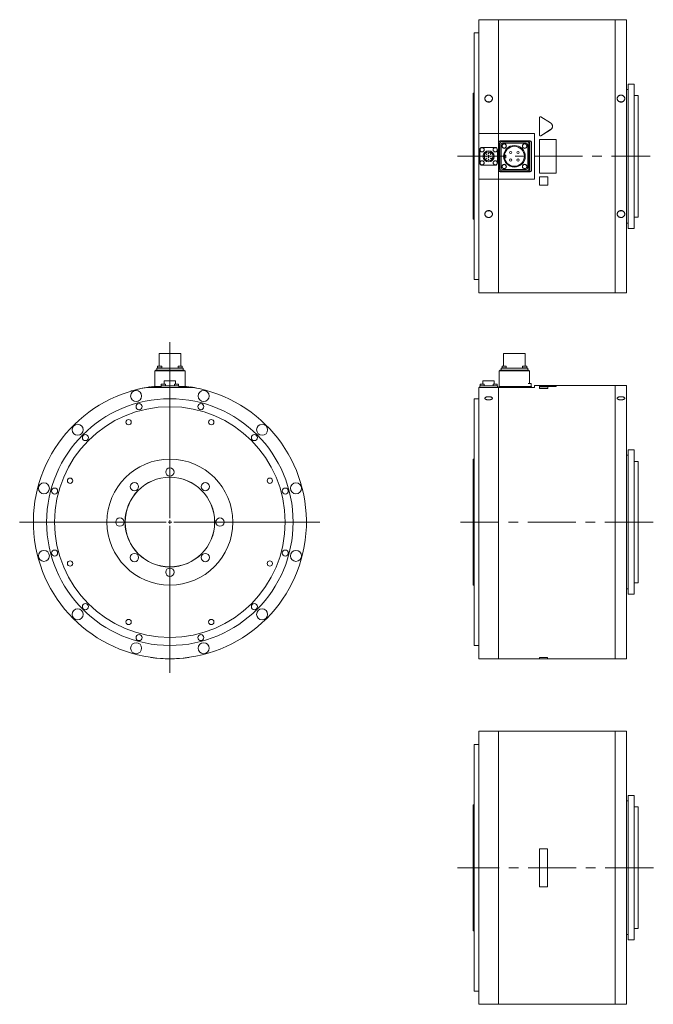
# Model space of a CAD drawing. Header units: millimetres. Extents: x 150 to 1904, y 73 to 1401.
# Tile 1 of 4: x 150 to 985, y 73 to 1370. Entities that reach past the tile are written whole.
import ezdxf

# ---------------------------------------------------------------- set-up
doc = ezdxf.new("R2010")
doc.units = ezdxf.units.MM
doc.header["$LTSCALE"] = 5
doc.linetypes.add('CENTERX2', pattern=[20.32, 12.7, -2.54, 2.54, -2.54])

# ---------------------------------------------------------------- blocks, each defined once
blk = doc.blocks.new('SW_CENTERMARKSYMBOL_4')
at = {"color": 6, "linetype": 'Continuous', "lineweight": 0}
for p, q in [((0, 5), (0, 237.2)), ((-5, 0), (-198.1, 0)), ((0, 0), (-2.5, 0)), ((0, 0), (0, 2.5)), ((0, 0), (0, -2.5)), ((0, 0), (2.5, 0)), ((5, 0), (197.7, 0)), ((0, -5), (0, -198.5))]:
    blk.add_line(p, q, dxfattribs=at)

msp = doc.modelspace()

# ---------------------------------------------------------------- linework, layer by layer
at = {"color": 7, "linetype": 'Continuous', "lineweight": 15}
for p, q in [((781.1, 1370.4), (755.1, 1370.4)), ((755.1, 1370.4), (755.1, 1220.3)), ((781.1, 1370.4), (781.1, 1220.3)), ((781.2, 1369.4), (781.1, 1369.4)), ((935, 1370.4), (781.2, 1370.4)), ((781.2, 1220.3), (781.2, 1370.4)), ((935, 1370.4), (935, 1010.4)), ((935.1, 1369.4), (935, 1369.4)), ((950.1, 1370.4), (935.1, 1370.4)), ((935.1, 1010.4), (935.1, 1370.4)), ((950.1, 1370.4), (950.1, 1010.4)), ((755.1, 1352.9), (749.1, 1352.9)), ((749.1, 1352.9), (749.1, 1027.9)), ((960.1, 1285.4), (952.1, 1285.4)), ((952.1, 1285.4), (952.1, 1095.4)), ((960.1, 1285.4), (960.1, 1095.4)), ((749.1, 1273.4), (747.6, 1273.4)), ((747.6, 1273.4), (747.6, 1107.4)), ((952.1, 1278.4), (950.1, 1278.4)), ((965.1, 1270.4), (960.1, 1270.4)), ((965.1, 1270.4), (965.1, 1110.4)), ((835.1, 1218.6), (835.1, 1241.2)), ((837, 1242.2), (849.9, 1234.3)), ((781.1, 1220.3), (755.1, 1220.3)), ((755.1, 1220.3), (755.1, 1160.5)), ((781.1, 1220.3), (781.1, 1160.5)), ((781.2, 1220.2), (781.1, 1220.2)), ((828.6, 1220.3), (781.2, 1220.3)), ((781.2, 1160.5), (781.2, 1220.3)), ((828.6, 1160.5), (828.6, 1220.3)), ((849.9, 1225.6), (837, 1217.6)), ((849.9, 1225.5), (837, 1217.6)), ((781.6, 1209), (781.6, 1171.8)), ((782.1, 1208.5), (782.1, 1172.3)), ((783.1, 1207.5), (783.1, 1173.3)), ((822.8, 1210.9), (783.5, 1210.9)), ((820.3, 1210.4), (784, 1210.4)), ((819.3, 1209.4), (785, 1209.4)), ((817.7, 1207.8), (786.6, 1207.8)), ((822.3, 1210.4), (820.3, 1210.4)), ((821.1, 1173.3), (821.1, 1207.5)), ((822.1, 1172.3), (822.1, 1208.5)), ((824.1, 1172.3), (824.1, 1208.5)), ((824.6, 1171.8), (824.6, 1209)), ((835.1, 1218.6), (835.1, 1218.6)), ((835.1, 1212.4), (857.1, 1212.4)), ((835.1, 1168.4), (835.1, 1212.4)), ((857.1, 1212.4), (857.1, 1168.4)), ((756.4, 1199.3), (756.4, 1181.5)), ((777, 1202.1), (759.2, 1202.1)), ((770.1, 1196.1), (769.7, 1195.5)), ((769.7, 1195.5), (771.7, 1194.3)), ((771.7, 1194.3), (772.1, 1194.9)), ((779.8, 1181.5), (779.8, 1199.3)), ((784.7, 1206), (784.7, 1174.8)), ((819.6, 1174.8), (819.6, 1206)), ((762.2, 1191.6), (763, 1191.6)), ((762.2, 1189.2), (763, 1189.2)), ((763, 1189.2), (763, 1191.6)), ((772, 1186.8), (773.2, 1188.8)), ((772.6, 1186.4), (772, 1186.8)), ((773.2, 1188.8), (773.8, 1188.5)), ((790.6, 1192.1), (789, 1192.1)), ((789, 1188.6), (790.6, 1188.6)), ((790.6, 1188.6), (790.6, 1192.1)), ((759.2, 1178.7), (777, 1178.7)), ((783.5, 1169.9), (822.8, 1169.9)), ((784, 1170.4), (820.3, 1170.4)), ((785, 1171.4), (819.3, 1171.4)), ((786.6, 1172.9), (817.7, 1172.9)), ((820.3, 1170.4), (822.3, 1170.4)), ((857.1, 1168.4), (835.1, 1168.4)), ((755.1, 1160.5), (781.1, 1160.5)), ((755.1, 1160.5), (755.1, 1010.4)), ((781.1, 1160.6), (781.2, 1160.6)), ((781.1, 1160.5), (781.1, 1010.4)), ((781.2, 1010.4), (781.2, 1160.5)), ((781.2, 1160.5), (828.6, 1160.5)), ((835.1, 1163.4), (846.1, 1163.4)), ((835.1, 1163.4), (846.1, 1163.4)), ((835.1, 1152.4), (835.1, 1163.4)), ((835.1, 1163.4), (835.1, 1163.4)), ((846.1, 1163.4), (846.1, 1152.4)), ((846.1, 1163.4), (846.1, 1163.4)), ((846.1, 1152.4), (835.1, 1152.4)), ((747.6, 1107.4), (749.1, 1107.4)), ((960.1, 1110.4), (965.1, 1110.4)), ((950.1, 1102.4), (952.1, 1102.4)), ((952.1, 1095.4), (960.1, 1095.4)), ((749.1, 1027.9), (755.1, 1027.9)), ((755.1, 1010.4), (781.1, 1010.4)), ((781.1, 1011.4), (781.2, 1011.4)), ((781.2, 1010.4), (935, 1010.4)), ((935, 1011.4), (935.1, 1011.4)), ((935.1, 1010.4), (950.1, 1010.4)), ((333.6, 930.5), (333.6, 913.8)), ((333.6, 930.5), (362.2, 930.5)), ((362.2, 913.8), (362.2, 930.5)), ((787.8, 930.5), (787.8, 913.8)), ((787.8, 930.5), (816.4, 930.5)), ((816.4, 913.8), (816.4, 930.5)), ((328.9, 907.7), (328.9, 908.7)), ((328.9, 908.7), (330.8, 908.7)), ((330.5, 908.7), (330.5, 911.5)), ((330.5, 911.5), (332.3, 911.5)), ((330.8, 908.7), (365, 908.7)), ((331.4, 911.8), (331.4, 911.5)), ((331.4, 911.8), (337.4, 911.8)), ((331.7, 913.8), (331.7, 911.8)), ((331.7, 913.8), (337.2, 913.8)), ((332.3, 911.5), (363.5, 911.5)), ((337.2, 911.8), (337.2, 913.8)), ((337.4, 911.5), (337.4, 911.8)), ((358.4, 911.8), (358.4, 911.5)), ((358.4, 911.8), (364.4, 911.8)), ((358.7, 913.8), (358.7, 911.8)), ((358.7, 913.8), (364.2, 913.8)), ((363.5, 911.5), (365.4, 911.5)), ((364.2, 911.8), (364.2, 913.8)), ((364.4, 911.5), (364.4, 911.8)), ((365, 908.7), (366.9, 908.7)), ((365.4, 911.5), (365.4, 908.7)), ((366.9, 908.7), (366.9, 907.7)), ((783.1, 907.7), (783.1, 908.7)), ((783.1, 908.7), (785, 908.7)), ((784.7, 908.7), (784.7, 911.5)), ((784.7, 911.5), (786.6, 911.5)), ((785, 908.7), (819.3, 908.7)), ((785.6, 911.8), (785.6, 911.5)), ((785.6, 911.8), (791.6, 911.8)), ((785.9, 913.8), (785.9, 911.8)), ((785.9, 913.8), (791.4, 913.8)), ((786.6, 911.5), (817.7, 911.5)), ((791.4, 911.8), (791.4, 913.8)), ((791.6, 911.5), (791.6, 911.8)), ((812.6, 911.8), (812.6, 911.5)), ((812.6, 911.8), (818.6, 911.8)), ((812.9, 913.8), (812.9, 911.8)), ((812.9, 913.8), (818.4, 913.8)), ((817.7, 911.5), (819.6, 911.5)), ((818.4, 911.8), (818.4, 913.8)), ((818.6, 911.5), (818.6, 911.8)), ((819.3, 908.7), (821.1, 908.7)), ((819.6, 911.5), (819.6, 908.7)), ((821.1, 908.7), (821.1, 907.7)), ((327.9, 887), (327.9, 907.7)), ((327.9, 907.7), (329.8, 907.7)), ((329.8, 907.7), (366, 907.7)), ((366, 907.7), (367.9, 907.7)), ((367.9, 907.7), (367.9, 887)), ((782.1, 887), (782.1, 907.7)), ((782.1, 907.7), (784, 907.7)), ((784, 907.7), (820.3, 907.7)), ((820.3, 907.7), (822.1, 907.7)), ((822.1, 907.7), (822.1, 891)), ((318, 886), (377.8, 886)), ((327.9, 887.5), (325.9, 887.3)), ((325.9, 887.2), (325.9, 887.3)), ((327.4, 886), (327.4, 887)), ((327.4, 887), (329.3, 887)), ((329.3, 887), (336.2, 887)), ((336.2, 886), (336.2, 888)), ((336.2, 888), (339, 888)), ((336.5, 890), (336.5, 888)), ((336.5, 890), (342, 890)), ((339, 888), (356.8, 888)), ((340.5, 894.6), (340.5, 890)), ((340.5, 894.6), (355.3, 894.6)), ((342, 888), (342, 890)), ((353.8, 890), (353.8, 888)), ((353.8, 890), (359.3, 890)), ((355.3, 890), (355.3, 894.6)), ((356.8, 888), (359.6, 888)), ((359.3, 888), (359.3, 890)), ((359.6, 888), (359.6, 886)), ((359.6, 887), (366.5, 887)), ((366.5, 887), (368.4, 887)), ((369.9, 887.3), (367.9, 887.5)), ((368.4, 887), (368.4, 886)), ((369.9, 887.2), (369.9, 887.3)), ((374.9, 886.5), (374.9, 886.6)), ((385.9, 884.4), (385.9, 884.5)), ((755.1, 886), (755.1, 528.5)), ((755.1, 886), (781.1, 886)), ((756.4, 886), (756.4, 888)), ((756.4, 888), (759.2, 888)), ((756.8, 890), (756.8, 888)), ((756.8, 890), (762.3, 890)), ((759.2, 888), (777, 888)), ((760.7, 894.6), (760.7, 890)), ((760.7, 894.6), (775.5, 894.6)), ((762.3, 888), (762.3, 890)), ((774, 890), (774, 888)), ((774, 890), (779.5, 890)), ((775.5, 890), (775.5, 894.6)), ((777, 888), (779.8, 888)), ((779.5, 888), (779.5, 890)), ((779.8, 888), (779.8, 886)), ((781.1, 886), (781.1, 528.5)), ((781.1, 885), (781.2, 885)), ((781.2, 886), (828.6, 886)), ((781.2, 528.5), (781.2, 886)), ((781.6, 886), (781.6, 887)), ((781.6, 887), (783.5, 887)), ((783.5, 887), (822.8, 887)), ((820.3, 891), (822.3, 891)), ((822.3, 891), (824.1, 891)), ((822.8, 887), (824.6, 887)), ((824.1, 891), (824.1, 887)), ((824.6, 887), (824.6, 886)), ((835.1, 888.5), (828.6, 888.5)), ((828.6, 886), (828.6, 888.5)), ((857.1, 888.6), (835.1, 888.6)), ((835.1, 887.3), (835.1, 888.6)), ((835.1, 887.2), (835.1, 887.3)), ((857.1, 887.3), (835.1, 887.3)), ((857.1, 887.2), (835.1, 887.2)), ((835.1, 886.6), (846.1, 886.6)), ((835.1, 884.5), (835.1, 886.6)), ((835.1, 884.4), (835.1, 884.5)), ((846.1, 884.5), (835.1, 884.5)), ((846.1, 884.4), (835.1, 884.4)), ((846.1, 886.6), (846.1, 884.5)), ((846.1, 884.4), (846.1, 884.5)), ((857.1, 888.6), (857.1, 887.3)), ((935, 888.5), (857.1, 888.5)), ((857.1, 887.2), (857.1, 887.3)), ((935, 888.5), (935, 528.5)), ((935.1, 887.5), (935, 887.5)), ((950.1, 888.5), (935.1, 888.5)), ((935.1, 708.5), (935.1, 888.5)), ((950.1, 888.5), (950.1, 528.5)), ((755.1, 871), (749.1, 871)), ((749.1, 871), (749.1, 546)), ((749.1, 791.5), (747.6, 791.5)), ((747.6, 791.5), (747.6, 625.5)), ((952.1, 796.5), (950.1, 796.5)), ((960.1, 803.5), (952.1, 803.5)), ((952.1, 803.5), (952.1, 613.5)), ((960.1, 803.5), (960.1, 613.5)), ((965.1, 788.5), (960.1, 788.5)), ((965.1, 788.5), (965.1, 628.5)), ((935.1, 528.5), (935.1, 708.5)), ((747.6, 625.5), (749.1, 625.5)), ((960.1, 628.5), (965.1, 628.5)), ((950.1, 620.5), (952.1, 620.5)), ((952.1, 613.5), (960.1, 613.5)), ((749.1, 546), (755.1, 546)), ((322.9, 530.2), (322.9, 530.1)), ((372.9, 530.2), (372.9, 530.1)), ((755.1, 528.5), (781.1, 528.5)), ((781.1, 529.5), (781.2, 529.5)), ((781.2, 528.5), (835.1, 528.5)), ((845.6, 530.2), (835.1, 530.2)), ((835.1, 530.2), (835.1, 530.1)), ((835.1, 530.1), (835.1, 528.4)), ((845.6, 530.1), (835.1, 530.1)), ((835.1, 528.4), (845.6, 528.4)), ((845.6, 530.2), (845.6, 530.1)), ((845.6, 528.4), (845.6, 530.1)), ((845.6, 528.5), (935, 528.5)), ((935, 529.5), (935.1, 529.5)), ((935.1, 528.5), (950.1, 528.5)), ((781.1, 433.2), (755.1, 433.2)), ((755.1, 433.2), (755.1, 73.2)), ((781.1, 433.2), (781.1, 73.2)), ((781.2, 432.2), (781.1, 432.2)), ((935, 433.2), (781.2, 433.2)), ((781.2, 73.2), (781.2, 433.2)), ((935, 433.2), (935, 73.2)), ((935.1, 432.2), (935, 432.2)), ((950.1, 433.2), (935.1, 433.2)), ((935.1, 73.2), (935.1, 433.2)), ((950.1, 433.2), (950.1, 73.2)), ((755.1, 415.7), (749.1, 415.7)), ((749.1, 415.7), (749.1, 90.7)), ((952.1, 341.2), (950.1, 341.2)), ((960.1, 348.2), (952.1, 348.2)), ((952.1, 348.2), (952.1, 158.2)), ((960.1, 348.2), (960.1, 158.2)), ((749.1, 336.2), (747.6, 336.2)), ((747.6, 336.2), (747.6, 170.2)), ((965.1, 333.2), (960.1, 333.2)), ((965.1, 333.2), (965.1, 173.2)), ((845.6, 278.2), (835.1, 278.2)), ((835.1, 278.2), (835.1, 228.2)), ((845.6, 228.2), (845.6, 278.2)), ((835.1, 228.2), (845.6, 228.2)), ((747.6, 170.2), (749.1, 170.2)), ((960.1, 173.2), (965.1, 173.2)), ((950.1, 165.2), (952.1, 165.2)), ((952.1, 158.2), (960.1, 158.2)), ((749.1, 90.7), (755.1, 90.7)), ((755.1, 73.2), (781.1, 73.2)), ((781.1, 74.2), (781.2, 74.2)), ((781.2, 73.2), (935, 73.2)), ((935, 74.2), (935.1, 74.2)), ((935.1, 73.2), (950.1, 73.2))]:
    msp.add_line(p, q, dxfattribs=at)
at = {"color": 6, "linetype": 'CENTERX2', "lineweight": 0}
for p, q in [((727, 1190.4), (981.2, 1190.4)), ((984.9, 708.5), (731.1, 708.5)), ((985.3, 253.2), (727, 253.2))]:
    msp.add_line(p, q, dxfattribs=at)
at = {"color": 7, "linetype": 'Continuous', "lineweight": 15, "flags": 128}
for points in [[(766.4, 1118.5), (766.8, 1118.4), (768.1, 1118.2)], [(768.1, 1118.2), (769.5, 1118.4), (769.9, 1118.5)], [(940.9, 1118.5), (941.3, 1118.4), (942.6, 1118.2)], [(942.6, 1118.2), (944, 1118.4), (944.3, 1118.5)], [(327.9, 887.4), (325.4, 887.1), (318, 886)], [(377.8, 886), (370.4, 887.1), (367.9, 887.4)]]:
    msp.add_lwpolyline(points, dxfattribs=at)
at = {"color": 7, "linetype": 'Continuous', "lineweight": 15}
for centre, radius in [((788.6, 1203.9), 3), ((788.6, 1203.9), 2.75), ((815.6, 1203.9), 3), ((815.6, 1203.9), 2.75), ((759.5, 1199), 2.75), ((768.1, 1190.4), 7.4), ((768.1, 1190.4), 6), ((765.5, 1193.1), 0.375), ((768.1, 1194.4), 0.375), ((770.8, 1193.1), 0.375), ((776.8, 1199), 2.75), ((802.1, 1190.4), 14.3), ((802.1, 1190.4), 13.2), ((797.2, 1195.4), 1.5), ((807, 1195.4), 1.5), ((759.5, 1181.8), 2.75), ((765.5, 1190.4), 0.375), ((765.5, 1187.7), 0.375), ((768.1, 1191.7), 0.375), ((768.1, 1189.1), 0.375), ((768.1, 1186.4), 0.375), ((770.8, 1190.4), 0.375), ((770.8, 1187.7), 0.375), ((776.8, 1181.8), 2.75), ((797.2, 1185.4), 1.5), ((807, 1185.4), 1.5), ((788.6, 1176.9), 3), ((788.6, 1176.9), 2.75), ((815.6, 1176.9), 3), ((815.6, 1176.9), 2.75), ((347.9, 708.5), 162.5), ((303.4, 874.6), 7.25), ((392.4, 874.6), 7.25), ((347.9, 708.5), 152), ((307.2, 860.6), 4), ((388.7, 860.6), 4), ((293.4, 840.2), 3.5), ((402.4, 840.2), 3.5), ((226.3, 830.1), 7.25), ((469.5, 830.1), 7.25), ((236.5, 819.9), 4), ((459.3, 819.9), 4), ((347.9, 708.5), 83), ((347.9, 774.5), 5.5), ((216.3, 763), 3.5), ((347.9, 708.5), 59.1), ((347.9, 708.5), 59), ((479.6, 763), 3.5), ((181.8, 753), 7.25), ((195.8, 749.3), 4), ((301.2, 755.2), 5.5), ((394.6, 755.2), 5.5), ((500, 749.3), 4), ((514.1, 753), 7.25), ((281.9, 708.5), 5.5), ((413.9, 708.5), 5.5), ((181.8, 664), 7.25), ((195.8, 667.7), 4), ((301.2, 661.8), 5.5), ((394.6, 661.8), 5.5), ((500, 667.7), 4), ((514.1, 664), 7.25), ((216.3, 654), 3.5), ((479.6, 654), 3.5), ((347.9, 642.5), 5.5), ((236.5, 597.1), 4), ((459.3, 597.1), 4), ((226.3, 586.9), 7.25), ((469.5, 586.9), 7.25), ((293.4, 576.9), 3.5), ((402.4, 576.9), 3.5), ((307.2, 556.4), 4), ((388.7, 556.4), 4), ((303.4, 542.4), 7.25), ((392.4, 542.4), 7.25)]:
    msp.add_circle(centre, radius, dxfattribs=at)
for centre, radius, start, end in [((768.1, 1257.1), 5.48, 71.6242, 108.4766), ((942.6, 1257.1), 5.48, 71.6242, 108.4766), ((783.5, 1209), 1.88, 90, 180), ((784, 1208.5), 1.88, 90, 180), ((785, 1207.5), 1.88, 90, 180), ((786.6, 1206), 1.88, 90, 180), ((817.7, 1206), 1.88, 0, 90), ((819.3, 1207.5), 1.88, 0, 90), ((820.3, 1208.5), 1.88, 0, 90), ((822.3, 1208.5), 1.88, 0, 90), ((822.8, 1209), 1.88, 0, 90), ((759.2, 1199.3), 2.8, 90, 180), ((777, 1199.3), 2.8, 0, 90), ((759.2, 1181.5), 2.8, 180, 270), ((777, 1181.5), 2.8, 270, 0), ((783.5, 1171.8), 1.88, 180, 270), ((784, 1172.3), 1.88, 180, 270), ((785, 1173.3), 1.88, 180, 270), ((786.6, 1174.8), 1.88, 180, 270), ((817.7, 1174.8), 1.88, 270, 0), ((819.3, 1173.3), 1.88, 270, 0), ((820.3, 1172.3), 1.88, 270, 0), ((822.3, 1172.3), 1.88, 270, 0), ((822.8, 1171.8), 1.88, 270, 0), ((347.9, 708.5), 180, 99.5604, 80.4396), ((347.9, 708.5), 180.1, 99.0135, 106.3929), ((347.9, 708.5), 180.1, 77.8125, 81.3731), ((347.9, 708.5), 180.1, 262.0164, 277.9836)]:
    msp.add_arc(centre, radius, start, end, dxfattribs=at)
for points, knots in [([(768.1, 1261.9), (767.8, 1261.9), (767.5, 1261.9), (767, 1262), (766.8, 1262.1), (766.5, 1262.1), (766.4, 1262.2), (765.9, 1262.4), (765.6, 1262.5), (765.1, 1262.8), (764.8, 1263), (764.4, 1263.5), (764.2, 1263.7), (763.8, 1264.2), (763.6, 1264.4), (763.4, 1265), (763.3, 1265.3), (763.2, 1265.9), (763.1, 1266.2), (763.1, 1266.8), (763.2, 1267.1), (763.3, 1267.6), (763.4, 1267.9), (763.6, 1268.5), (763.8, 1268.7), (764.2, 1269.2), (764.4, 1269.4), (764.8, 1269.9), (765.1, 1270), (765.5, 1270.3), (765.6, 1270.4), (765.9, 1270.5), (766.1, 1270.6), (766.5, 1270.7), (766.8, 1270.8), (767.5, 1270.9), (767.8, 1271), (768.5, 1271), (768.8, 1270.9), (769.4, 1270.8), (769.7, 1270.7), (770.3, 1270.5), (770.6, 1270.4), (771.2, 1270), (771.4, 1269.9), (771.9, 1269.4), (772.1, 1269.2), (772.5, 1268.7), (772.6, 1268.5), (772.9, 1267.9), (773, 1267.6), (773.1, 1267.1), (773.1, 1266.8), (773.1, 1266.2), (773.1, 1265.9), (773, 1265.4), (773, 1265.3), (772.9, 1265), (772.8, 1264.9), (772.6, 1264.4), (772.5, 1264.2), (772.1, 1263.7), (771.9, 1263.5), (771.4, 1263), (771.2, 1262.8), (770.8, 1262.6), (770.6, 1262.5), (770.3, 1262.4), (770.2, 1262.3), (769.7, 1262.1), (769.4, 1262), (768.8, 1261.9), (768.5, 1261.9), (768.1, 1261.9)], [0, 0, 0, 0, 0.03125, 0.03125, 0.046875, 0.046875, 0.0625, 0.0625, 0.09375, 0.09375, 0.125, 0.125, 0.15625, 0.15625, 0.1875, 0.1875, 0.21875, 0.21875, 0.25, 0.25, 0.28125, 0.28125, 0.3125, 0.3125, 0.34375, 0.34375, 0.375, 0.375, 0.40625, 0.40625, 0.421875, 0.421875, 0.4375, 0.4375, 0.46875, 0.46875, 0.5, 0.5, 0.53125, 0.53125, 0.5625, 0.5625, 0.59375, 0.59375, 0.625, 0.625, 0.65625, 0.65625, 0.6875, 0.6875, 0.71875, 0.71875, 0.75, 0.75, 0.78125, 0.78125, 0.796875, 0.796875, 0.8125, 0.8125, 0.84375, 0.84375, 0.875, 0.875, 0.90625, 0.90625, 0.921875, 0.921875, 0.9375, 0.9375, 0.96875, 0.96875, 1, 1, 1, 1]), ([(942.6, 1261.9), (942.3, 1261.9), (942, 1261.9), (941.5, 1262), (941.3, 1262.1), (941, 1262.1), (940.9, 1262.2), (940.4, 1262.4), (940.1, 1262.5), (939.6, 1262.8), (939.3, 1263), (938.9, 1263.5), (938.7, 1263.7), (938.3, 1264.2), (938.1, 1264.4), (937.9, 1265), (937.8, 1265.3), (937.7, 1265.9), (937.6, 1266.2), (937.6, 1266.8), (937.7, 1267.1), (937.8, 1267.6), (937.9, 1267.9), (938.1, 1268.5), (938.3, 1268.7), (938.7, 1269.2), (938.9, 1269.4), (939.3, 1269.9), (939.6, 1270), (940, 1270.3), (940.1, 1270.4), (940.4, 1270.5), (940.6, 1270.6), (941, 1270.7), (941.3, 1270.8), (942, 1270.9), (942.3, 1271), (943, 1271), (943.3, 1270.9), (943.9, 1270.8), (944.2, 1270.7), (944.8, 1270.5), (945.1, 1270.4), (945.7, 1270), (945.9, 1269.9), (946.4, 1269.4), (946.6, 1269.2), (947, 1268.7), (947.1, 1268.5), (947.4, 1267.9), (947.5, 1267.6), (947.6, 1267.1), (947.6, 1266.8), (947.6, 1266.2), (947.6, 1265.9), (947.5, 1265.4), (947.5, 1265.3), (947.4, 1265), (947.3, 1264.9), (947.1, 1264.4), (947, 1264.2), (946.6, 1263.7), (946.4, 1263.5), (945.9, 1263), (945.7, 1262.8), (945.3, 1262.6), (945.1, 1262.5), (944.8, 1262.4), (944.7, 1262.3), (944.2, 1262.1), (943.9, 1262), (943.3, 1261.9), (943, 1261.9), (942.6, 1261.9)], [0, 0, 0, 0, 0.03125, 0.03125, 0.046875, 0.046875, 0.0625, 0.0625, 0.09375, 0.09375, 0.125, 0.125, 0.15625, 0.15625, 0.1875, 0.1875, 0.21875, 0.21875, 0.25, 0.25, 0.28125, 0.28125, 0.3125, 0.3125, 0.34375, 0.34375, 0.375, 0.375, 0.40625, 0.40625, 0.421875, 0.421875, 0.4375, 0.4375, 0.46875, 0.46875, 0.5, 0.5, 0.53125, 0.53125, 0.5625, 0.5625, 0.59375, 0.59375, 0.625, 0.625, 0.65625, 0.65625, 0.6875, 0.6875, 0.71875, 0.71875, 0.75, 0.75, 0.78125, 0.78125, 0.796875, 0.796875, 0.8125, 0.8125, 0.84375, 0.84375, 0.875, 0.875, 0.90625, 0.90625, 0.921875, 0.921875, 0.9375, 0.9375, 0.96875, 0.96875, 1, 1, 1, 1]), ([(835.1, 1241.2), (835.1, 1241.3), (835.1, 1241.4), (835.2, 1241.6), (835.2, 1241.7), (835.3, 1241.9), (835.4, 1242), (835.5, 1242.1), (835.6, 1242.1), (835.6, 1242.2), (835.7, 1242.2), (835.8, 1242.3), (835.9, 1242.4), (836.1, 1242.4), (836.2, 1242.4), (836.6, 1242.4), (836.8, 1242.4), (837, 1242.2)], [0, 0, 0, 0, 0.125, 0.125, 0.25, 0.25, 0.375, 0.375, 0.4375, 0.4375, 0.5, 0.5, 0.625, 0.625, 0.75, 0.75, 1, 1, 1, 1]), ([(849.9, 1234.3), (850.1, 1234.1), (850.3, 1234), (850.6, 1233.7), (850.8, 1233.6), (851.1, 1233.3), (851.2, 1233.1), (851.5, 1232.8), (851.6, 1232.6), (851.8, 1232.2), (851.9, 1232), (852, 1231.6), (852.1, 1231.4), (852.3, 1230.8), (852.3, 1230.4), (852.3, 1229.7), (852.3, 1229.5), (852.3, 1229.2), (852.3, 1229.1), (852.2, 1228.9), (852.2, 1228.7), (852.1, 1228.4), (852.1, 1228.2), (851.9, 1227.8), (851.8, 1227.6), (851.6, 1227.2), (851.5, 1227.1), (851.2, 1226.7), (851.1, 1226.5), (850.6, 1226.1), (850.3, 1225.8), (849.9, 1225.6)], [0, 0, 0, 0, 0.0625, 0.0625, 0.125, 0.125, 0.1875, 0.1875, 0.25, 0.25, 0.3125, 0.3125, 0.375, 0.375, 0.5, 0.5, 0.5625, 0.5625, 0.59375, 0.59375, 0.625, 0.625, 0.6875, 0.6875, 0.75, 0.75, 0.8125, 0.8125, 0.875, 0.875, 1, 1, 1, 1]), ([(852.3, 1229.9), (852.3, 1229.8), (852.3, 1229.7), (852.3, 1229.5), (852.3, 1229.3), (852.3, 1229), (852.2, 1228.8), (852.1, 1228.5), (852, 1228), (851.7, 1227.4), (851.4, 1226.9), (851, 1226.4), (850.6, 1226.1), (850.3, 1225.8), (850, 1225.6), (849.9, 1225.5)], [0, 0, 0, 0, 0.041785, 0.083409, 0.124944, 0.16646, 0.208028, 0.24972, 0.374968, 0.499933, 0.625153, 0.750059, 0.833588, 0.916694, 1, 1, 1, 1]), ([(837, 1217.6), (836.9, 1217.6), (836.9, 1217.5), (836.8, 1217.5), (836.7, 1217.4), (836.5, 1217.4), (836.3, 1217.4), (836, 1217.4), (835.7, 1217.5), (835.5, 1217.7), (835.3, 1217.9), (835.2, 1218.1), (835.2, 1218.3), (835.1, 1218.4), (835.1, 1218.5), (835.1, 1218.6)], [0, 0, 0, 0, 0.041732, 0.083284, 0.12499, 0.187518, 0.250129, 0.375063, 0.499925, 0.624521, 0.749263, 0.811808, 0.874497, 0.937211, 1, 1, 1, 1]), ([(837, 1217.6), (836.8, 1217.5), (836.6, 1217.4), (836.2, 1217.4), (836.1, 1217.4), (835.9, 1217.5), (835.8, 1217.5), (835.6, 1217.7), (835.4, 1217.8), (835.2, 1218.2), (835.1, 1218.4), (835.1, 1218.6)], [0, 0, 0, 0, 0.25, 0.25, 0.375, 0.375, 0.5, 0.5, 0.75, 0.75, 1, 1, 1, 1]), ([(768.1, 1109.8), (767.8, 1109.8), (767.5, 1109.8), (767, 1109.9), (766.8, 1110), (766.5, 1110.1), (766.4, 1110.1), (765.9, 1110.3), (765.6, 1110.4), (765.1, 1110.7), (764.8, 1110.9), (764.4, 1111.3), (764.2, 1111.6), (763.8, 1112.1), (763.6, 1112.3), (763.4, 1112.9), (763.3, 1113.1), (763.2, 1113.7), (763.1, 1114), (763.1, 1114.6), (763.2, 1114.9), (763.3, 1115.5), (763.4, 1115.8), (763.6, 1116.3), (763.8, 1116.6), (764.2, 1117.1), (764.4, 1117.3), (764.8, 1117.7), (765.1, 1117.9), (765.5, 1118.2), (765.6, 1118.3), (765.9, 1118.4), (766.1, 1118.5), (766.5, 1118.6), (766.8, 1118.7), (767.5, 1118.8), (767.8, 1118.9), (768.5, 1118.9), (768.8, 1118.9), (769.4, 1118.7), (769.7, 1118.6), (770.3, 1118.4), (770.6, 1118.3), (771.2, 1117.9), (771.4, 1117.8), (771.9, 1117.3), (772.1, 1117.1), (772.5, 1116.6), (772.6, 1116.3), (772.9, 1115.8), (773, 1115.5), (773.1, 1114.9), (773.1, 1114.6), (773.1, 1114), (773.1, 1113.7), (773, 1113.3), (773, 1113.2), (772.9, 1112.9), (772.8, 1112.7), (772.6, 1112.3), (772.5, 1112.1), (772.1, 1111.6), (771.9, 1111.3), (771.4, 1110.9), (771.2, 1110.7), (770.8, 1110.5), (770.6, 1110.4), (770.3, 1110.3), (770.2, 1110.2), (769.7, 1110), (769.4, 1110), (768.8, 1109.8), (768.5, 1109.8), (768.1, 1109.8)], [0, 0, 0, 0, 0.03125, 0.03125, 0.046875, 0.046875, 0.0625, 0.0625, 0.09375, 0.09375, 0.125, 0.125, 0.15625, 0.15625, 0.1875, 0.1875, 0.21875, 0.21875, 0.25, 0.25, 0.28125, 0.28125, 0.3125, 0.3125, 0.34375, 0.34375, 0.375, 0.375, 0.40625, 0.40625, 0.421875, 0.421875, 0.4375, 0.4375, 0.46875, 0.46875, 0.5, 0.5, 0.53125, 0.53125, 0.5625, 0.5625, 0.59375, 0.59375, 0.625, 0.625, 0.65625, 0.65625, 0.6875, 0.6875, 0.71875, 0.71875, 0.75, 0.75, 0.78125, 0.78125, 0.796875, 0.796875, 0.8125, 0.8125, 0.84375, 0.84375, 0.875, 0.875, 0.90625, 0.90625, 0.921875, 0.921875, 0.9375, 0.9375, 0.96875, 0.96875, 1, 1, 1, 1]), ([(942.6, 1109.8), (942.3, 1109.8), (942, 1109.8), (941.5, 1109.9), (941.3, 1110), (941, 1110.1), (940.9, 1110.1), (940.4, 1110.3), (940.1, 1110.4), (939.6, 1110.7), (939.3, 1110.9), (938.9, 1111.3), (938.7, 1111.6), (938.3, 1112.1), (938.1, 1112.3), (937.9, 1112.9), (937.8, 1113.1), (937.7, 1113.7), (937.6, 1114), (937.6, 1114.6), (937.7, 1114.9), (937.8, 1115.5), (937.9, 1115.8), (938.1, 1116.3), (938.3, 1116.6), (938.7, 1117.1), (938.9, 1117.3), (939.3, 1117.7), (939.6, 1117.9), (940, 1118.2), (940.1, 1118.3), (940.4, 1118.4), (940.6, 1118.5), (941, 1118.6), (941.3, 1118.7), (942, 1118.8), (942.3, 1118.9), (943, 1118.9), (943.3, 1118.9), (943.9, 1118.7), (944.2, 1118.6), (944.8, 1118.4), (945.1, 1118.3), (945.7, 1117.9), (945.9, 1117.8), (946.4, 1117.3), (946.6, 1117.1), (947, 1116.6), (947.1, 1116.3), (947.4, 1115.8), (947.5, 1115.5), (947.6, 1114.9), (947.6, 1114.6), (947.6, 1114), (947.6, 1113.7), (947.5, 1113.3), (947.5, 1113.2), (947.4, 1112.9), (947.3, 1112.7), (947.1, 1112.3), (947, 1112.1), (946.6, 1111.6), (946.4, 1111.3), (945.9, 1110.9), (945.7, 1110.7), (945.3, 1110.5), (945.1, 1110.4), (944.8, 1110.3), (944.7, 1110.2), (944.2, 1110), (943.9, 1110), (943.3, 1109.8), (943, 1109.8), (942.6, 1109.8)], [0, 0, 0, 0, 0.03125, 0.03125, 0.046875, 0.046875, 0.0625, 0.0625, 0.09375, 0.09375, 0.125, 0.125, 0.15625, 0.15625, 0.1875, 0.1875, 0.21875, 0.21875, 0.25, 0.25, 0.28125, 0.28125, 0.3125, 0.3125, 0.34375, 0.34375, 0.375, 0.375, 0.40625, 0.40625, 0.421875, 0.421875, 0.4375, 0.4375, 0.46875, 0.46875, 0.5, 0.5, 0.53125, 0.53125, 0.5625, 0.5625, 0.59375, 0.59375, 0.625, 0.625, 0.65625, 0.65625, 0.6875, 0.6875, 0.71875, 0.71875, 0.75, 0.75, 0.78125, 0.78125, 0.796875, 0.796875, 0.8125, 0.8125, 0.84375, 0.84375, 0.875, 0.875, 0.90625, 0.90625, 0.921875, 0.921875, 0.9375, 0.9375, 0.96875, 0.96875, 1, 1, 1, 1]), ([(320.9, 886.6), (320.9, 886.6), (320.9, 886.6), (320.8, 886.5), (320.6, 886.5), (320.3, 886.5), (320, 886.4), (319.8, 886.4), (319.7, 886.4)], [0, 0, 0, 0, 0.069991, 0.255921, 0.441555, 0.627278, 0.813337, 1, 1, 1, 1]), ([(297.1, 881.3), (297, 881.3), (296.8, 881.2), (296.5, 881.1), (296.2, 881), (296, 881), (295.9, 880.9), (295.9, 880.9), (295.9, 880.9)], [0, 0, 0, 0, 0.184857, 0.37011, 0.555276, 0.739887, 0.924596, 1, 1, 1, 1]), ([(768.1, 869.5), (767.8, 869.5), (767.5, 869.5), (767, 869.5), (766.8, 869.5), (766.5, 869.6), (766.4, 869.6), (765.9, 869.7), (765.6, 869.8), (765.1, 869.9), (764.8, 870), (764.4, 870.2), (764.2, 870.3), (763.8, 870.6), (763.6, 870.7), (763.4, 871), (763.3, 871.1), (763.2, 871.4), (763.1, 871.5), (763.1, 871.8), (763.2, 871.9), (763.3, 872.2), (763.4, 872.3), (763.6, 872.6), (763.8, 872.7), (764.2, 872.9), (764.4, 873), (764.8, 873.2), (765.1, 873.3), (765.5, 873.4), (765.6, 873.4), (765.9, 873.5), (766.1, 873.5), (766.5, 873.6), (766.8, 873.6), (767.5, 873.7), (767.8, 873.7), (768.5, 873.7), (768.8, 873.7), (769.4, 873.6), (769.7, 873.6), (770.3, 873.5), (770.6, 873.4), (771.2, 873.3), (771.4, 873.2), (771.9, 873), (772.1, 872.9), (772.5, 872.7), (772.6, 872.6), (772.9, 872.3), (773, 872.2), (773.1, 871.9), (773.1, 871.8), (773.1, 871.5), (773.1, 871.4), (773, 871.2), (773, 871.1), (772.9, 871), (772.8, 870.9), (772.6, 870.7), (772.5, 870.6), (772.1, 870.3), (771.9, 870.2), (771.4, 870), (771.2, 869.9), (770.8, 869.8), (770.6, 869.8), (770.3, 869.7), (770.2, 869.7), (769.7, 869.6), (769.4, 869.5), (768.8, 869.5), (768.5, 869.5), (768.1, 869.5)], [0, 0, 0, 0, 0.03125, 0.03125, 0.046875, 0.046875, 0.0625, 0.0625, 0.09375, 0.09375, 0.125, 0.125, 0.15625, 0.15625, 0.1875, 0.1875, 0.21875, 0.21875, 0.25, 0.25, 0.28125, 0.28125, 0.3125, 0.3125, 0.34375, 0.34375, 0.375, 0.375, 0.40625, 0.40625, 0.421875, 0.421875, 0.4375, 0.4375, 0.46875, 0.46875, 0.5, 0.5, 0.53125, 0.53125, 0.5625, 0.5625, 0.59375, 0.59375, 0.625, 0.625, 0.65625, 0.65625, 0.6875, 0.6875, 0.71875, 0.71875, 0.75, 0.75, 0.78125, 0.78125, 0.796875, 0.796875, 0.8125, 0.8125, 0.84375, 0.84375, 0.875, 0.875, 0.90625, 0.90625, 0.921875, 0.921875, 0.9375, 0.9375, 0.96875, 0.96875, 1, 1, 1, 1]), ([(942.6, 869.5), (942.3, 869.5), (942, 869.5), (941.5, 869.5), (941.3, 869.5), (941, 869.6), (940.9, 869.6), (940.4, 869.7), (940.1, 869.8), (939.6, 869.9), (939.3, 870), (938.9, 870.2), (938.7, 870.3), (938.3, 870.6), (938.1, 870.7), (937.9, 871), (937.8, 871.1), (937.7, 871.4), (937.6, 871.5), (937.6, 871.8), (937.7, 871.9), (937.8, 872.2), (937.9, 872.3), (938.1, 872.6), (938.3, 872.7), (938.7, 872.9), (938.9, 873), (939.3, 873.2), (939.6, 873.3), (940, 873.4), (940.1, 873.4), (940.4, 873.5), (940.6, 873.5), (941, 873.6), (941.3, 873.6), (942, 873.7), (942.3, 873.7), (943, 873.7), (943.3, 873.7), (943.9, 873.6), (944.2, 873.6), (944.8, 873.5), (945.1, 873.4), (945.7, 873.3), (945.9, 873.2), (946.4, 873), (946.6, 872.9), (947, 872.7), (947.1, 872.6), (947.4, 872.3), (947.5, 872.2), (947.6, 871.9), (947.6, 871.8), (947.6, 871.5), (947.6, 871.4), (947.5, 871.2), (947.5, 871.1), (947.4, 871), (947.3, 870.9), (947.1, 870.7), (947, 870.6), (946.6, 870.3), (946.4, 870.2), (945.9, 870), (945.7, 869.9), (945.3, 869.8), (945.1, 869.8), (944.8, 869.7), (944.7, 869.7), (944.2, 869.6), (943.9, 869.5), (943.3, 869.5), (943, 869.5), (942.6, 869.5)], [0, 0, 0, 0, 0.03125, 0.03125, 0.046875, 0.046875, 0.0625, 0.0625, 0.09375, 0.09375, 0.125, 0.125, 0.15625, 0.15625, 0.1875, 0.1875, 0.21875, 0.21875, 0.25, 0.25, 0.28125, 0.28125, 0.3125, 0.3125, 0.34375, 0.34375, 0.375, 0.375, 0.40625, 0.40625, 0.421875, 0.421875, 0.4375, 0.4375, 0.46875, 0.46875, 0.5, 0.5, 0.53125, 0.53125, 0.5625, 0.5625, 0.59375, 0.59375, 0.625, 0.625, 0.65625, 0.65625, 0.6875, 0.6875, 0.71875, 0.71875, 0.75, 0.75, 0.78125, 0.78125, 0.796875, 0.796875, 0.8125, 0.8125, 0.84375, 0.84375, 0.875, 0.875, 0.90625, 0.90625, 0.921875, 0.921875, 0.9375, 0.9375, 0.96875, 0.96875, 1, 1, 1, 1])]:
    msp.add_open_spline(points, degree=3, knots=knots, dxfattribs=at)

# ---------------------------------------------------------------- block references
at = {"color": 7, "linetype": 'Continuous', "lineweight": 0}
msp.add_blockref('SW_CENTERMARKSYMBOL_4', (347.9, 708.5), dxfattribs=at)

doc.saveas('drawing.dxf')
